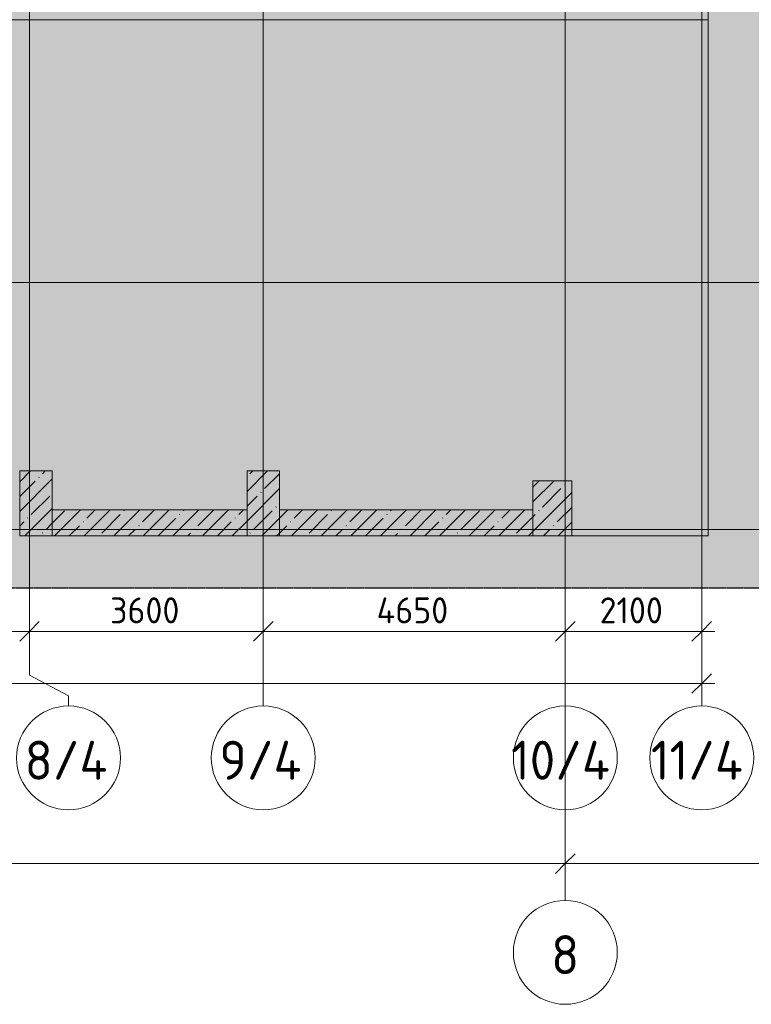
# Model space of a CAD drawing. Header units: millimetres. Extents: x -10358 to 171177, y -7314 to 134351.
# Tile 95 of 256: x 121170 to 132434, y -7314 to 7850. Entities that reach past the tile are written whole.
import ezdxf

# ---------------------------------------------------------------- set-up
doc = ezdxf.new("R2010")
doc.units = ezdxf.units.MM
doc.linetypes.add('3_ Штрих_ 5 х 3 мм', pattern=[8, 5, -3])
doc.linetypes.add('4_ Штрихпунктир_ 10 х 2 мм', pattern=[14, 10, -2, 0, -2])
for name, color, linetype, lineweight in [('A-ANNO-DIMS', 7, 'Continuous', 5), ('A-ANNO-DIMS-200', 7, 'Continuous', 5), ('A-DETL', 7, 'Continuous', 15), ('A-DETL-GENF', 7, 'Continuous', 13), ('A-FLOR', 7, 'Continuous', 13), ('A-WALL', 7, 'Continuous', 13), ('A-WALL-PATT', 7, 'Continuous', 13), ('S-COLS', 7, 'Continuous', 15), ('S-GRID', 7, 'Continuous', 5), ('S-GRID-IDEN', 7, 'Continuous', 5)]:
    doc.layers.add(name, color=color, linetype=linetype, lineweight=lineweight)
doc.styles.add('GOST Common_1', font='GOST_Common.ttf', dxfattribs={"height": 600})
doc.styles.add('GOST Common_2', font='GOST_Common.ttf', dxfattribs={"height": 400})
doc.dimstyles.new('2_мм', dxfattribs={"dimscale": 304.8, "dimtxt": 402.285999, "dimasz": 0.984252, "dimexe": 0.656168, "dimexo": 0.984252, "dimgap": 0, "dimtad": 1, "dimdec": 0, "dimdsep": 46, "dimtxsty": 'GOST Common_2', "dimblk1": 'OBLIQUE', "dimblk2": 'OBLIQUE', "dimsah": 1, "dimcen": 0.09, "dimdle": 0.656168, "dimadec": 5, "dimazin": 2, "dimtfac": 1, "dimtdec": 4, "dimtix": 1, "dimtmove": 0, "dimatfit": 3, "dimfxl": 1, "dimtvp": 1, "dimtolj": 1, "dimtzin": 0, "dimarcsym": 2})
doc.dimstyles.new('2_мм_1', dxfattribs={"dimscale": 304.8, "dimtxt": 402.285999, "dimasz": 0.984252, "dimexe": 0.656168, "dimexo": 0.984252, "dimgap": 0, "dimtad": 1, "dimdec": 0, "dimdsep": 46, "dimtxsty": 'GOST Common_2', "dimblk1": 'OBLIQUE', "dimblk2": 'OBLIQUE', "dimsah": 1, "dimcen": 0.09, "dimdle": 0.656168, "dimadec": 5, "dimazin": 2, "dimtfac": 1, "dimtdec": 4, "dimtix": 1, "dimtmove": 1, "dimatfit": 3, "dimfxl": 1, "dimtvp": 1, "dimtolj": 1, "dimtzin": 0, "dimarcsym": 2})
doc.dimstyles.new('2_мм_2', dxfattribs={"dimscale": 304.8, "dimtxt": 402.285999, "dimasz": 0.984252, "dimexe": 0.656168, "dimexo": 0.984252, "dimgap": 0, "dimtad": 1, "dimdec": 0, "dimdsep": 46, "dimtxsty": 'GOST Common_2', "dimblk1": 'OBLIQUE', "dimblk2": 'OBLIQUE', "dimsah": 1, "dimcen": 0.09, "dimdle": 0.656168, "dimadec": 5, "dimazin": 2, "dimtfac": 1, "dimtdec": 4, "dimtix": 1, "dimtmove": 0, "dimatfit": 3, "dimfxl": 1, "dimtvp": 1, "dimtolj": 1, "dimtzin": 0, "dimarcsym": 2})
pattern_1 = [(45, (0, 0), (-228.0985, 228.0985), []), (45, (228.1, 0), (-228.0985, 228.0985), [403.225, -80.645, 6.706, -73.939])]

# ---------------------------------------------------------------- blocks, each defined once
blk = doc.blocks.new('Ось сетки - 8_0 мм-31302-Маркировочный план-схема -1 этажа на отм_-5_600')
at = {"layer": 'S-GRID-IDEN'}
blk.add_circle((0, 0), 4, dxfattribs=at)
blk = doc.blocks.new('DIMBLOCK75-Маркировочный план-схема -1 этажа на отм_-5_600')
at = {"layer": 'A-ANNO-DIMS-200'}
for p, q in [((105970, -2462), (105970, -2174)), ((131670, -2462), (131670, -2174)), ((105770, -2374), (131870, -2374)), ((105970, -2374), (105970, -2462)), ((116761, -2374), (118359, -2374)), ((118359, -2374), (118820, -2374)), ((131670, -2374), (131670, -2462))]:
    blk.add_line(p, q, dxfattribs=at)
at = {"layer": 'A-ANNO-DIMS-200', "lineweight": 25}
for p, q in [((105970, -2374), (106120, -2224)), ((131670, -2374), (131820, -2224)), ((105970, -2374), (105820, -2524)), ((131670, -2374), (131520, -2524))]:
    blk.add_line(p, q, dxfattribs=at)
at = {"layer": 'A-ANNO-DIMS-200', "color": 0, "insert": (116761, -1851), "char_height": 400, "width": 1677.33, "attachment_point": 1, "line_spacing_factor": 1.022761, "style": 'GOST Common_2'}
blk.add_mtext('25700', dxfattribs=at)
blk = doc.blocks.new('_Oblique')
at = {"color": 0, "linetype": 'ByBlock', "lineweight": -2}
blk.add_line((-0.5, -0.5), (0.5, 0.5), dxfattribs=at)
blk = doc.blocks.new('DIMBLOCK162-Маркировочный план-схема -1 этажа на отм_-5_600')
at = {"layer": 'A-ANNO-DIMS-200'}
for p, q in [((108270, -5236), (108270, -4948)), ((129570, -5236), (129570, -4948)), ((108270, -5148), (129570, -5148)), ((108270, -5148), (108270, -5236)), ((129570, -5148), (129570, -5236))]:
    blk.add_line(p, q, dxfattribs=at)
at = {"layer": 'A-ANNO-DIMS-200', "lineweight": 25}
for p, q in [((108270, -5148), (108420, -4998)), ((129570, -5148), (129720, -4998)), ((108270, -5148), (108120, -5298)), ((129570, -5148), (129420, -5298))]:
    blk.add_line(p, q, dxfattribs=at)
at = {"layer": 'A-ANNO-DIMS-200', "color": 0, "insert": (118259, -4625), "char_height": 400, "width": 1587.33, "attachment_point": 1, "line_spacing_factor": 1.022761, "style": 'GOST Common_2'}
blk.add_mtext('21300', dxfattribs=at)
blk = doc.blocks.new('DIMBLOCK163-Маркировочный план-схема -1 этажа на отм_-5_600')
at = {"layer": 'A-ANNO-DIMS-200'}
for p, q in [((129570, -5236), (129570, -4948)), ((148370, -5236), (148370, -4948)), ((129570, -5148), (148570, -5148)), ((129570, -5148), (129570, -5236)), ((148370, -5148), (148370, -5236))]:
    blk.add_line(p, q, dxfattribs=at)
at = {"layer": 'A-ANNO-DIMS-200', "lineweight": 25}
for p, q in [((129570, -5148), (129720, -4998)), ((148370, -5148), (148520, -4998)), ((129570, -5148), (129420, -5298)), ((148370, -5148), (148220, -5298))]:
    blk.add_line(p, q, dxfattribs=at)
at = {"layer": 'A-ANNO-DIMS-200', "color": 0, "insert": (138309, -4625), "char_height": 400, "width": 1587.33, "attachment_point": 1, "line_spacing_factor": 1.022761, "style": 'GOST Common_2'}
blk.add_mtext('18800', dxfattribs=at)
blk = doc.blocks.new('DIMBLOCK172-Маркировочный план-схема -1 этажа на отм_-5_600')
at = {"layer": 'A-ANNO-DIMS-200'}
for p, q in [((119520, -1657), (119520, -1370)), ((121320, -1657), (121320, -1370)), ((119520, -1570), (121320, -1570)), ((119520, -1570), (119520, -1657)), ((121320, -1570), (121320, -1657))]:
    blk.add_line(p, q, dxfattribs=at)
at = {"layer": 'A-ANNO-DIMS-200', "lineweight": 25}
for p, q in [((119520, -1570), (119670, -1420)), ((121320, -1570), (121470, -1420)), ((119520, -1570), (119370, -1720)), ((121320, -1570), (121170, -1720))]:
    blk.add_line(p, q, dxfattribs=at)
at = {"layer": 'A-ANNO-DIMS-200', "color": 0, "insert": (119898, -1047), "char_height": 400, "width": 1251.86, "attachment_point": 1, "line_spacing_factor": 1.022761, "style": 'GOST Common_2'}
blk.add_mtext('1800', dxfattribs=at)
blk = doc.blocks.new('DIMBLOCK173-Маркировочный план-схема -1 этажа на отм_-5_600')
at = {"layer": 'A-ANNO-DIMS-200'}
for p, q in [((121320, -1657), (121320, -1370)), ((124920, -1657), (124920, -1370)), ((121320, -1570), (124920, -1570)), ((121320, -1570), (121320, -1657)), ((124920, -1570), (124920, -1657))]:
    blk.add_line(p, q, dxfattribs=at)
at = {"layer": 'A-ANNO-DIMS-200', "lineweight": 25}
for p, q in [((121320, -1570), (121470, -1420)), ((124920, -1570), (125070, -1420)), ((121320, -1570), (121170, -1720)), ((124920, -1570), (124770, -1720))]:
    blk.add_line(p, q, dxfattribs=at)
at = {"layer": 'A-ANNO-DIMS-200', "color": 0, "insert": (122561, -1047), "char_height": 400, "width": 1341.86, "attachment_point": 1, "line_spacing_factor": 1.022761, "style": 'GOST Common_2'}
blk.add_mtext('3600', dxfattribs=at)
blk = doc.blocks.new('DIMBLOCK174-Маркировочный план-схема -1 этажа на отм_-5_600')
at = {"layer": 'A-ANNO-DIMS-200'}
for p, q in [((124920, -1657), (124920, -1370)), ((129570, -1657), (129570, -1370)), ((124920, -1570), (129570, -1570)), ((124920, -1570), (124920, -1657)), ((129570, -1570), (129570, -1657))]:
    blk.add_line(p, q, dxfattribs=at)
at = {"layer": 'A-ANNO-DIMS-200', "lineweight": 25}
for p, q in [((124920, -1570), (125070, -1420)), ((129570, -1570), (129720, -1420)), ((124920, -1570), (124770, -1720)), ((129570, -1570), (129420, -1720))]:
    blk.add_line(p, q, dxfattribs=at)
at = {"layer": 'A-ANNO-DIMS-200', "color": 0, "insert": (126665, -1047), "char_height": 400, "width": 1390.95, "attachment_point": 1, "line_spacing_factor": 1.022761, "style": 'GOST Common_2'}
blk.add_mtext('4650', dxfattribs=at)
blk = doc.blocks.new('DIMBLOCK175-Маркировочный план-схема -1 этажа на отм_-5_600')
at = {"layer": 'A-ANNO-DIMS-200'}
for p, q in [((129570, -1657), (129570, -1370)), ((131670, -1657), (131670, -1370)), ((129570, -1570), (131870, -1570)), ((129570, -1570), (129570, -1657)), ((131670, -1570), (131670, -1657))]:
    blk.add_line(p, q, dxfattribs=at)
at = {"layer": 'A-ANNO-DIMS-200', "lineweight": 25}
for p, q in [((129570, -1570), (129720, -1420)), ((131670, -1570), (131820, -1420)), ((129570, -1570), (129420, -1720)), ((131670, -1570), (131520, -1720))]:
    blk.add_line(p, q, dxfattribs=at)
at = {"layer": 'A-ANNO-DIMS-200', "color": 0, "insert": (130098, -1047), "char_height": 400, "width": 1251.86, "attachment_point": 1, "line_spacing_factor": 1.022761, "style": 'GOST Common_2'}
blk.add_mtext('2100', dxfattribs=at)
blk = doc.blocks.new('DIMBLOCK247-Маркировочный план-схема -1 этажа на отм_-5_600')
at = {"layer": 'A-ANNO-DIMS-200'}
for p, q in [((105970, -2462), (105970, -2174)), ((131670, -2462), (131670, -2174)), ((105770, -2374), (131870, -2374)), ((105970, -2374), (105970, -2462)), ((116761, -2374), (118359, -2374)), ((118359, -2374), (118820, -2374)), ((131670, -2374), (131670, -2462))]:
    blk.add_line(p, q, dxfattribs=at)
at = {"layer": 'A-ANNO-DIMS-200', "lineweight": 25}
for p, q in [((105970, -2374), (106120, -2224)), ((131670, -2374), (131820, -2224)), ((105970, -2374), (105820, -2524)), ((131670, -2374), (131520, -2524))]:
    blk.add_line(p, q, dxfattribs=at)
at = {"layer": 'A-ANNO-DIMS-200', "color": 0, "insert": (116761, -1851), "char_height": 400, "width": 1677.33, "attachment_point": 1, "line_spacing_factor": 1.022761, "style": 'GOST Common_2'}
blk.add_mtext('25700', dxfattribs=at)
blk = doc.blocks.new('DIMBLOCK333-Маркировочный план-схема -1 этажа на отм_-5_600')
at = {"layer": 'A-ANNO-DIMS-200'}
for p, q in [((108270, -3019), (108270, -5348)), ((108270, -5148), (108270, -3019)), ((129570, -3019), (129570, -5348)), ((129570, -5148), (129570, -3019)), ((108270, -5148), (129570, -5148))]:
    blk.add_line(p, q, dxfattribs=at)
at = {"layer": 'A-ANNO-DIMS-200', "lineweight": 25}
for p, q in [((108270, -5148), (108420, -4998)), ((129570, -5148), (129720, -4998)), ((108270, -5148), (108120, -5298)), ((129570, -5148), (129420, -5298))]:
    blk.add_line(p, q, dxfattribs=at)
at = {"layer": 'A-ANNO-DIMS-200', "color": 0, "insert": (118259, -4625), "char_height": 400, "width": 1587.33, "attachment_point": 1, "line_spacing_factor": 1.022761, "style": 'GOST Common_2'}
blk.add_mtext('21300', dxfattribs=at)
blk = doc.blocks.new('DIMBLOCK334-Маркировочный план-схема -1 этажа на отм_-5_600')
at = {"layer": 'A-ANNO-DIMS-200'}
for p, q in [((129570, -3019), (129570, -5348)), ((129570, -5148), (129570, -3019)), ((148370, -5236), (148370, -4948)), ((129570, -5148), (148570, -5148)), ((148370, -5148), (148370, -5236))]:
    blk.add_line(p, q, dxfattribs=at)
at = {"layer": 'A-ANNO-DIMS-200', "lineweight": 25}
for p, q in [((129570, -5148), (129720, -4998)), ((148370, -5148), (148520, -4998)), ((129570, -5148), (129420, -5298)), ((148370, -5148), (148220, -5298))]:
    blk.add_line(p, q, dxfattribs=at)
at = {"layer": 'A-ANNO-DIMS-200', "color": 0, "insert": (138309, -4625), "char_height": 400, "width": 1587.33, "attachment_point": 1, "line_spacing_factor": 1.022761, "style": 'GOST Common_2'}
blk.add_mtext('18800', dxfattribs=at)
blk = doc.blocks.new('DIMBLOCK343-Маркировочный план-схема -1 этажа на отм_-5_600')
at = {"layer": 'A-ANNO-DIMS-200'}
for p, q in [((119520, -1657), (119520, -1370)), ((121320, -1657), (121320, -1370)), ((119520, -1570), (121320, -1570)), ((119520, -1570), (119520, -1657)), ((121320, -1570), (121320, -1657))]:
    blk.add_line(p, q, dxfattribs=at)
at = {"layer": 'A-ANNO-DIMS-200', "lineweight": 25}
for p, q in [((119520, -1570), (119670, -1420)), ((121320, -1570), (121470, -1420)), ((119520, -1570), (119370, -1720)), ((121320, -1570), (121170, -1720))]:
    blk.add_line(p, q, dxfattribs=at)
at = {"layer": 'A-ANNO-DIMS-200', "color": 0, "insert": (119898, -1047), "char_height": 400, "width": 1251.86, "attachment_point": 1, "line_spacing_factor": 1.022761, "style": 'GOST Common_2'}
blk.add_mtext('1800', dxfattribs=at)
blk = doc.blocks.new('DIMBLOCK344-Маркировочный план-схема -1 этажа на отм_-5_600')
at = {"layer": 'A-ANNO-DIMS-200'}
for p, q in [((121320, -1657), (121320, -1370)), ((124920, -1657), (124920, -1370)), ((121320, -1570), (124920, -1570)), ((121320, -1570), (121320, -1657)), ((124920, -1570), (124920, -1657))]:
    blk.add_line(p, q, dxfattribs=at)
at = {"layer": 'A-ANNO-DIMS-200', "lineweight": 25}
for p, q in [((121320, -1570), (121470, -1420)), ((124920, -1570), (125070, -1420)), ((121320, -1570), (121170, -1720)), ((124920, -1570), (124770, -1720))]:
    blk.add_line(p, q, dxfattribs=at)
at = {"layer": 'A-ANNO-DIMS-200', "color": 0, "insert": (122561, -1047), "char_height": 400, "width": 1341.86, "attachment_point": 1, "line_spacing_factor": 1.022761, "style": 'GOST Common_2'}
blk.add_mtext('3600', dxfattribs=at)
blk = doc.blocks.new('DIMBLOCK345-Маркировочный план-схема -1 этажа на отм_-5_600')
at = {"layer": 'A-ANNO-DIMS-200'}
for p, q in [((124920, -1657), (124920, -1370)), ((129570, -1657), (129570, -1370)), ((124920, -1570), (129570, -1570)), ((124920, -1570), (124920, -1657)), ((129570, -1570), (129570, -1657))]:
    blk.add_line(p, q, dxfattribs=at)
at = {"layer": 'A-ANNO-DIMS-200', "lineweight": 25}
for p, q in [((124920, -1570), (125070, -1420)), ((129570, -1570), (129720, -1420)), ((124920, -1570), (124770, -1720)), ((129570, -1570), (129420, -1720))]:
    blk.add_line(p, q, dxfattribs=at)
at = {"layer": 'A-ANNO-DIMS-200', "color": 0, "insert": (126665, -1047), "char_height": 400, "width": 1390.95, "attachment_point": 1, "line_spacing_factor": 1.022761, "style": 'GOST Common_2'}
blk.add_mtext('4650', dxfattribs=at)
blk = doc.blocks.new('DIMBLOCK346-Маркировочный план-схема -1 этажа на отм_-5_600')
at = {"layer": 'A-ANNO-DIMS-200'}
for p, q in [((129570, -1657), (129570, -1370)), ((131670, -1657), (131670, -1370)), ((129570, -1570), (131870, -1570)), ((129570, -1570), (129570, -1657)), ((131670, -1570), (131670, -1657))]:
    blk.add_line(p, q, dxfattribs=at)
at = {"layer": 'A-ANNO-DIMS-200', "lineweight": 25}
for p, q in [((129570, -1570), (129720, -1420)), ((131670, -1570), (131820, -1420)), ((129570, -1570), (129420, -1720)), ((131670, -1570), (131520, -1720))]:
    blk.add_line(p, q, dxfattribs=at)
at = {"layer": 'A-ANNO-DIMS-200', "color": 0, "insert": (130098, -1047), "char_height": 400, "width": 1251.86, "attachment_point": 1, "line_spacing_factor": 1.022761, "style": 'GOST Common_2'}
blk.add_mtext('2100', dxfattribs=at)
blk = doc.blocks.new('DIMBLOCK368-Маркировочный план-схема -1 этажа на отм_-5_600')
at = {"layer": 'A-ANNO-DIMS-200'}
for p, q in [((108270, -3019), (108270, -5348)), ((108270, -5148), (108270, -3019)), ((129570, -3019), (129570, -5348)), ((129570, -5148), (129570, -3019)), ((108270, -5148), (129570, -5148))]:
    blk.add_line(p, q, dxfattribs=at)
at = {"layer": 'A-ANNO-DIMS-200', "lineweight": 25}
for p, q in [((108270, -5148), (108420, -4998)), ((129570, -5148), (129720, -4998)), ((108270, -5148), (108120, -5298)), ((129570, -5148), (129420, -5298))]:
    blk.add_line(p, q, dxfattribs=at)
at = {"layer": 'A-ANNO-DIMS-200', "color": 0, "insert": (118259, -4625), "char_height": 400, "width": 1587.33, "attachment_point": 1, "line_spacing_factor": 1.022761, "style": 'GOST Common_2'}
blk.add_mtext('21300', dxfattribs=at)
blk = doc.blocks.new('DIMBLOCK369-Маркировочный план-схема -1 этажа на отм_-5_600')
at = {"layer": 'A-ANNO-DIMS-200'}
for p, q in [((129570, -3019), (129570, -5348)), ((129570, -5148), (129570, -3019)), ((148370, -5236), (148370, -4948)), ((129570, -5148), (148570, -5148)), ((148370, -5148), (148370, -5236))]:
    blk.add_line(p, q, dxfattribs=at)
at = {"layer": 'A-ANNO-DIMS-200', "lineweight": 25}
for p, q in [((129570, -5148), (129720, -4998)), ((148370, -5148), (148520, -4998)), ((129570, -5148), (129420, -5298)), ((148370, -5148), (148220, -5298))]:
    blk.add_line(p, q, dxfattribs=at)
at = {"layer": 'A-ANNO-DIMS-200', "color": 0, "insert": (138309, -4625), "char_height": 400, "width": 1587.33, "attachment_point": 1, "line_spacing_factor": 1.022761, "style": 'GOST Common_2'}
blk.add_mtext('18800', dxfattribs=at)

msp = doc.modelspace()

# ---------------------------------------------------------------- hatches: boundary and pattern name
at = {"layer": 'A-DETL-GENF', "true_color": 0xffffff}
h = msp.add_hatch(color=7, dxfattribs=at)
h.paths.add_polyline_path([(104300, -900), (133020, -900), (133020, 33900), (143920, 33900), (143920, 61561.8), (102310, 61561.8), (102310, 35400), (102285, 35400), (102285, 35550), (102135, 35550), (102135, 35400), (102110, 35400), (102110, 61561.8), (98370, 61561.8), (98370, 58200.1), (98170, 58200.1), (98170, 61561.8), (95628.4, 61561.8), (95628.4, 34000), (104300, 34000), (104300, -100)])
h.paths.add_polyline_path([(130320, 11900), (130320, 12700), (130440, 12700), (130440, 12750), (131470, 12750), (131470, 11900), (130440, 11900)])
h.paths.add_polyline_path([(131470, 12825), (130440, 12825), (130440, 12830), (130320, 12830), (130320, 13630), (130440, 13630), (130440, 13675), (131470, 13675), (131470, 12830)])
h.paths.add_polyline_path([(131116.4, 13750), (130440, 13750), (130440, 13760), (130320, 13760), (130320, 14560), (130440, 14560), (130440, 14700), (131470, 14700), (131470, 13750)])
h.paths.add_polyline_path([(113170, 15800), (112970, 15800), (112970, 37800), (108900, 37800), (108900, 38000), (113170, 38000), (113170, 17169.3)])
h.paths.add_polyline_path([(113145, 15825), (113145, 15975), (112995, 15975), (112995, 15825)])
h.paths.add_polyline_path([(128913, 16161), (128905.2, 16165.5), (128903, 16206), (128897.7, 16208.2), (128803, 16206), (128800.8, 16200.7), (128800.8, 16165.5), (128793, 16161), (128793, 16213), (128913, 16213), (128913, 16181.9)])
h.paths.add_polyline_path([(130440, 17700), (130440, 17800), (130320, 17800), (130320, 18600), (130440, 18600), (130440, 18650), (131470, 18650), (131470, 17700), (131116.4, 17700)])
h.paths.add_polyline_path([(129360, 17898), (129352.2, 17902.5), (129350, 17943), (129344.7, 17945.2), (129250, 17943), (129247.8, 17937.7), (129247.8, 17902.5), (129240, 17898), (129240, 17950), (129360, 17948.8), (129360, 17918.9)])
h.paths.add_polyline_path([(131116.4, 18725), (130440, 18725), (130440, 18800), (130320, 18800), (130320, 19600), (130440, 19600), (130440, 19675), (131470, 19675), (131470, 18725), (131424.8, 18725)])
h.paths.add_polyline_path([(131470, 19750), (130440, 19750), (130440, 19800), (130320, 19800), (130320, 20600), (130440, 20600), (130440, 20800), (131470, 20800), (131470, 19800)])
h.paths.add_polyline_path([(131116.4, 20900), (130440, 20900), (130440, 21125), (130320, 21125), (130320, 21925), (130440, 21925), (130440, 22035), (131470, 22035), (131470, 20900), (131372.5, 20900)])
h.paths.add_polyline_path([(131470, 22150), (130440, 22150), (130440, 22175), (130320, 22175), (130320, 22975), (130440, 22975), (130440, 23090), (131470, 23090), (131470, 22175)])
h.paths.add_polyline_path([(130457.1, 23165), (130440, 23165), (130440, 23225), (130320, 23225), (130320, 24025), (130440, 24025), (130440, 24125), (131470, 24125), (131470, 23165), (131116.4, 23165)])
h.paths.add_polyline_path([(129250, 23875), (129240, 23875), (129240, 23927), (129247.8, 23922.5), (129250, 23882), (129255.3, 23879.8), (129350, 23882), (129352.2, 23887.3), (129354.2, 23923.7), (129360, 23927), (129360, 23875), (129252.9, 23875)])
h.paths.add_polyline_path([(121707.7, 30870), (121668, 30870), (121672.5, 30877.8), (121713, 30880), (121715.2, 30885.3), (121713, 30980), (121707.7, 30982.2), (121671.3, 30984.2), (121668, 30990), (121720, 30990), (121720, 30870), (121713, 30870)])
h.paths.add_polyline_path([(124520, 32000), (124520, 32070), (124425, 32070), (124425, 33100), (125520, 33100), (125520, 32070), (125320, 32070), (125320, 32000), (124614.5, 32000)])
h.paths.add_polyline_path([(121664.5, 32000), (121570, 32000), (121570, 32070), (121470, 32070), (121470, 33100), (122380, 33100), (122380, 32070), (122370, 32070), (122370, 32000), (122066.7, 32000)])
h.paths.add_polyline_path([(123305.4, 32000), (122550, 32000), (122550, 32070), (122455, 32070), (122455, 33100), (123365, 33100), (123365, 32070), (123350, 32070), (123350, 32000), (123340, 32000)])
h.paths.add_polyline_path([(124322, 32000), (123530, 32000), (123530, 32070), (123440, 32070), (123440, 33100), (124350, 33100), (124350, 32070), (124330, 32070), (124330, 32000)])
h.paths.add_polyline_path([(121220, 35000), (121220, 35000), (120808.3, 35000)])
h.paths.add_polyline_path([(113145, 37825), (113145, 37975), (112995, 37975), (112995, 37825)])
h.paths.add_polyline_path([(132505, 39135), (132305, 39135), (132305, 61215), (132505, 61215), (132505, 46202.2)])
h.paths.add_polyline_path([(127398.3, 39190.7), (127286, 39243), (127355.8, 39392.8), (126966.1, 39574.5), (126966.1, 39962.1), (126904.7, 39962.1), (126904.7, 39673), (126780.8, 39673), (126780.8, 39985.7), (126552.4, 39985.7), (126537.5, 39956), (126514.1, 39930), (126486.3, 39911.7), (126456.8, 39901.2), (126420, 39898.8), (126391, 39903.7), (126360.6, 39917.2), (126334.6, 39937.9), (126314.7, 39964.5), (126302.1, 39995.2), (126297.7, 40028.2), (126302.1, 40062.4), (126314.7, 40093.4), (126334.6, 40120.1), (126360.6, 40140.9), (126391, 40154.4), (126421.7, 40160), (126454.9, 40157.6), (126488.1, 40145.7), (126514.1, 40128.6), (126797.1, 40128.6), (126832.2, 40191.7), (126886.7, 40256.9), (126930.7, 40296.7), (126991.4, 40335.8), (127057.7, 40364.4), (127139.9, 40382.7), (127202.8, 40387.2), (127271.7, 40381.3), (127341.7, 40363.5), (127407.8, 40334.6), (127468.4, 40295.1), (127521.6, 40246.4), (127566.2, 40189.6), (127604.2, 40116.9), (127626.8, 40046.7), (127637.3, 39987.1), (127638, 39914.9), (127626.8, 39843.5), (127598.4, 39763.8), (127566.2, 39705), (127527.2, 39653.4), (127474.8, 39603.6), (127415.1, 39563.1), (127349.5, 39532.9), (127513.7, 39438.1), (127492.5, 39392.8)])
h.paths.add_polyline_path([(127192.7, 39625.4), (127263.6, 39632.8), (127325, 39652.2), (127372.5, 39676.5), (127421.9, 39715.7), (127468.4, 39773.9), (127493.4, 39819), (127512.7, 39879.1), (127519.9, 39941.8), (127512.7, 40011.6), (127493.4, 40072.8), (127462.8, 40128.5), (127429.1, 40170.8), (127372.2, 40216.3), (127315.3, 40245.4), (127265.5, 40261.2), (127199.8, 40268), (127139.9, 40262.9), (127079.3, 40245.4), (127023.3, 40216.3), (126974, 40176.9), (126933.4, 40128.6), (127070, 40128.6), (127070, 39652.2), (127130, 39632.8), (127149.4, 39630.5)])
h.paths.add_polyline_path([(127202.8, 41038.4), (125545, 41038.4), (125545, 42788.4), (127220, 42788.4), (127220, 41038.4)])
h.paths.add_polyline_path([(109460, 44153.4), (107785, 44153.4), (107785, 45903.4), (109460, 45903.4), (109460, 44285)])
h.paths.add_polyline_path([(122170, 47063.4), (122170, 48400), (123420, 48400), (123420, 47063.4), (122740.1, 47063.4)])
h.paths.add_polyline_path([(132375, 49325), (132480, 49325), (132480, 49475), (132330, 49475), (132330, 49325)])
h.paths.add_polyline_path([(125770, 53538.4), (125380, 53538.4), (125380, 55288.4), (127055, 55288.4), (127055, 53538.4), (125884.2, 53538.4)])
h.paths.add_polyline_path([(113530.6, 53538.4), (113505, 53538.4), (113505, 55288.4), (115180, 55288.4), (115180, 53538.4), (114382.5, 53538.4)])
h.paths.add_polyline_path([(120270, 53538.4), (119390, 53538.4), (119390, 55288.4), (121065, 55288.4), (121065, 53538.4)])
h.paths.add_polyline_path([(97870, 58200), (97870.1, 58207), (97878, 58207), (97878, 58325), (97885, 58325), (97885, 58200)])
h.paths.add_polyline_path([(97805, 58200), (97805, 58325), (97812, 58325), (97812, 58207), (97820, 58207), (97820, 58200)])
at = {"layer": 'A-WALL-PATT', "lineweight": 5}
h = msp.add_hatch(dxfattribs=at)
h.set_pattern_fill('FP_1', color=256, style=0, pattern_type=2)
h.set_pattern_definition(pattern_1)
h.paths.add_polyline_path([(121670, -100), (124670, -100), (124670, 300), (121670, 300), (121670, 275)])
h = msp.add_hatch(dxfattribs=at)
h.set_pattern_fill('FP_1', color=256, style=0, pattern_type=2)
h.set_pattern_definition(pattern_1)
h.paths.add_polyline_path([(128324.3, -100), (129070, -100), (129070, 300), (125170, 300), (125170, -100)])
at = {"layer": 'S-COLS', "lineweight": 5}
h = msp.add_hatch(dxfattribs=at)
h.set_pattern_fill('FP_1', color=256, style=0, pattern_type=2)
h.set_pattern_definition(pattern_1)
h.paths.add_polyline_path([(121670, -100), (121670, 900), (121170, 900), (121170, -100)])
h = msp.add_hatch(dxfattribs=at)
h.set_pattern_fill('FP_1', color=256, style=0, pattern_type=2)
h.set_pattern_definition(pattern_1)
h.paths.add_polyline_path([(125170, -100), (125170, 900), (124670, 900), (124670, -100)])
h = msp.add_hatch(dxfattribs=at)
h.set_pattern_fill('FP_1', color=256, style=0, pattern_type=2)
h.set_pattern_definition(pattern_1)
h.paths.add_polyline_path([(129070, -100), (129670, -100), (129670, 750), (129070, 750)])

# ---------------------------------------------------------------- linework, layer by layer
at = {"layer": 'A-DETL', "linetype": '3_ Штрих_ 5 х 3 мм', "lineweight": 30}
msp.add_line((104300, -900), (133020, -900), dxfattribs=at)
at = {"layer": 'A-FLOR'}
for p, q in [((131770, -100), (131770, 7850)), ((129670, -100), (131770, -100))]:
    msp.add_line(p, q, dxfattribs=at)
at = {"layer": 'A-WALL'}
for p, q in [((131770, 7850), (131770, 35400)), ((105870, 7850), (131770, 7850)), ((124670, 300), (121670, 300)), ((121670, 300), (121670, -100)), ((124670, -100), (124670, 300)), ((129070, 300), (125170, 300)), ((125170, 300), (125170, -100)), ((129070, -100), (129070, 300)), ((121670, -100), (124670, -100)), ((125170, -100), (129070, -100))]:
    msp.add_line(p, q, dxfattribs=at)
at = {"layer": 'S-COLS'}
for p, q in [((121670, 900), (121170, 900)), ((121170, 900), (121170, -100)), ((121670, -100), (121670, 900)), ((125170, 900), (124670, 900)), ((124670, 900), (124670, -100)), ((125170, -100), (125170, 900)), ((129670, 750), (129070, 750)), ((129070, 750), (129070, -100)), ((129670, -100), (129670, 750)), ((121170, -100), (121670, -100)), ((124670, -100), (125170, -100)), ((129070, -100), (129670, -100))]:
    msp.add_line(p, q, dxfattribs=at)
at = {"layer": 'S-GRID', "linetype": '4_ Штрихпунктир_ 10 х 2 мм'}
for p, q in [((129570, -5714.2), (129570, 132751)), ((129570, -2719.3), (129570, 130388.4)), ((121320, -2244.6), (121320, 60921.2)), ((124920, -2719.3), (124920, 60921.2)), ((131670, -2719.3), (131670, 60921.2)), ((145575, 3800), (104974.8, 3800)), ((145575, 0), (104974.8, 0)), ((155261.4, 0), (104974.8, 0))]:
    msp.add_line(p, q, dxfattribs=at)
at = {"layer": 'S-GRID'}
for p, q in [((121320, -2244.6), (121921.6, -2561.5)), ((121921.6, -2561.5), (121921.6, -2719.3))]:
    msp.add_line(p, q, dxfattribs=at)

# ---------------------------------------------------------------- block references
at = {"layer": 'S-GRID-IDEN', "xscale": 199.9999999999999, "yscale": 199.9999999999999, "zscale": 199.9999999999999}
for p in [(121921.6, -3519.3), (124920, -3519.3), (129570, -3519.3), (131670, -3519.3), (129570, -6514.2)]:
    msp.add_blockref('Ось сетки - 8_0 мм-31302-Маркировочный план-схема -1 этажа на отм_-5_600', p, dxfattribs=at)

# ---------------------------------------------------------------- texts
at = {"layer": 'S-GRID-IDEN', "char_height": 600, "attachment_point": 1, "style": 'GOST Common_1'}
for s, insert, width in [('8/4', (121246.3, -3255.1), 1619.409), ('9/4', (124244.8, -3255.1), 1619.409), ('10/4', (128735.8, -3255.1), 2004.219), ('11/4', (130888.8, -3255.1), 1875.949), ('\\fGOST Common|b0|i0|c204|p34|;8', (129351.8, -6250), 513.08)]:
    msp.add_mtext(s, dxfattribs=dict(at, insert=insert, width=width))

# ---------------------------------------------------------------- dimensions: what is measured, and where the dimension line sits
at = {"layer": 'A-ANNO-DIMS'}
for base, p1, p2, dimstyle, override, picture, middle in [((121320, -1569.6), (119520, -1357.4), (121320, -1357.4), '2_мм', {"dimpost": '<>', "dimfxl": 1800}, 'DIMBLOCK172-Маркировочный план-схема -1 этажа на отм_-5_600', (120420, -1369.6)), ((121320, -1569.6), (119520, -1357.4), (121320, -1357.4), '2_мм_2', {"dimpost": '<>', "dimfxl": 1800}, 'DIMBLOCK343-Маркировочный план-схема -1 этажа на отм_-5_600', (120420, -1369.6)), ((124920, -1569.6), (121320, -1357.4), (124920, -1357.4), '2_мм', {"dimpost": '<>', "dimfxl": 3600}, 'DIMBLOCK173-Маркировочный план-схема -1 этажа на отм_-5_600', (123120, -1369.6)), ((124920, -1569.6), (121320, -1357.4), (124920, -1357.4), '2_мм_2', {"dimpost": '<>', "dimfxl": 3600}, 'DIMBLOCK344-Маркировочный план-схема -1 этажа на отм_-5_600', (123120, -1369.6)), ((129570, -1569.6), (124920, -1357.4), (129570, -1357.4), '2_мм', {"dimpost": '<>', "dimfxl": 4650}, 'DIMBLOCK174-Маркировочный план-схема -1 этажа на отм_-5_600', (127245, -1369.6)), ((129570, -1569.6), (124920, -1357.4), (129570, -1357.4), '2_мм_2', {"dimpost": '<>', "dimfxl": 4650}, 'DIMBLOCK345-Маркировочный план-схема -1 этажа на отм_-5_600', (127245, -1369.6)), ((131670, -1569.6), (129570, -1357.4), (131670, -1357.4), '2_мм', {"dimpost": '<>', "dimfxl": 2100}, 'DIMBLOCK175-Маркировочный план-схема -1 этажа на отм_-5_600', (130620, -1369.6)), ((131670, -1569.6), (129570, -1357.4), (131670, -1357.4), '2_мм_2', {"dimpost": '<>', "dimfxl": 2100}, 'DIMBLOCK346-Маркировочный план-схема -1 этажа на отм_-5_600', (130620, -1369.6)), ((129570, -5148.1), (108270, -2719.3), (129570, -2719.3), '2_мм_2', {"dimpost": '<>', "dimfxl": 21300}, 'DIMBLOCK333-Маркировочный план-схема -1 этажа на отм_-5_600', (118920, -4948.1)), ((129570, -5148.1), (108270, -2719.3), (129570, -2719.3), '2_мм_2', {"dimpost": '<>', "dimfxl": 21300}, 'DIMBLOCK368-Маркировочный план-схема -1 этажа на отм_-5_600', (118920, -4948.1)), ((148370, -5148.1), (129570, -2719.3), (148370, -4936), '2_мм_2', {"dimpost": '<>', "dimfxl": 18930.230865}, 'DIMBLOCK334-Маркировочный план-схема -1 этажа на отм_-5_600', (138970, -4948.1)), ((148370, -5148.1), (129570, -2719.3), (148370, -4936), '2_мм_2', {"dimpost": '<>', "dimfxl": 18930.230865}, 'DIMBLOCK369-Маркировочный план-схема -1 этажа на отм_-5_600', (138970, -4948.1)), ((129570, -5148.1), (108270, -4936), (129570, -4936), '2_мм', {"dimpost": '<>', "dimfxl": 21300}, 'DIMBLOCK162-Маркировочный план-схема -1 этажа на отм_-5_600', (118920, -4948.1)), ((148370, -5148.1), (129570, -4936), (148370, -4936), '2_мм', {"dimpost": '<>', "dimfxl": 18800}, 'DIMBLOCK163-Маркировочный план-схема -1 этажа на отм_-5_600', (138970, -4948.1))]:
    dim = msp.add_linear_dim(base=base, p1=p1, p2=p2, dimstyle=dimstyle, override=override, dxfattribs=at)
    dim.commit()
    dim.dimension.update_dxf_attribs({"geometry": picture, "text_midpoint": middle})
for picture in ['DIMBLOCK75-Маркировочный план-схема -1 этажа на отм_-5_600', 'DIMBLOCK247-Маркировочный план-схема -1 этажа на отм_-5_600']:
    dim = msp.add_linear_dim(base=(131670, -2374), p1=(105970, -2161.8), p2=(131670, -2161.8), dimstyle='2_мм_1', override={"dimpost": '<>', "dimfxl": 25700}, dxfattribs=at)
    dim.commit()
    dim.dimension.update_dxf_attribs({"geometry": picture, "text_midpoint": (117599.9, -2117.9), "dimtype": 160})

doc.saveas('drawing.dxf')
